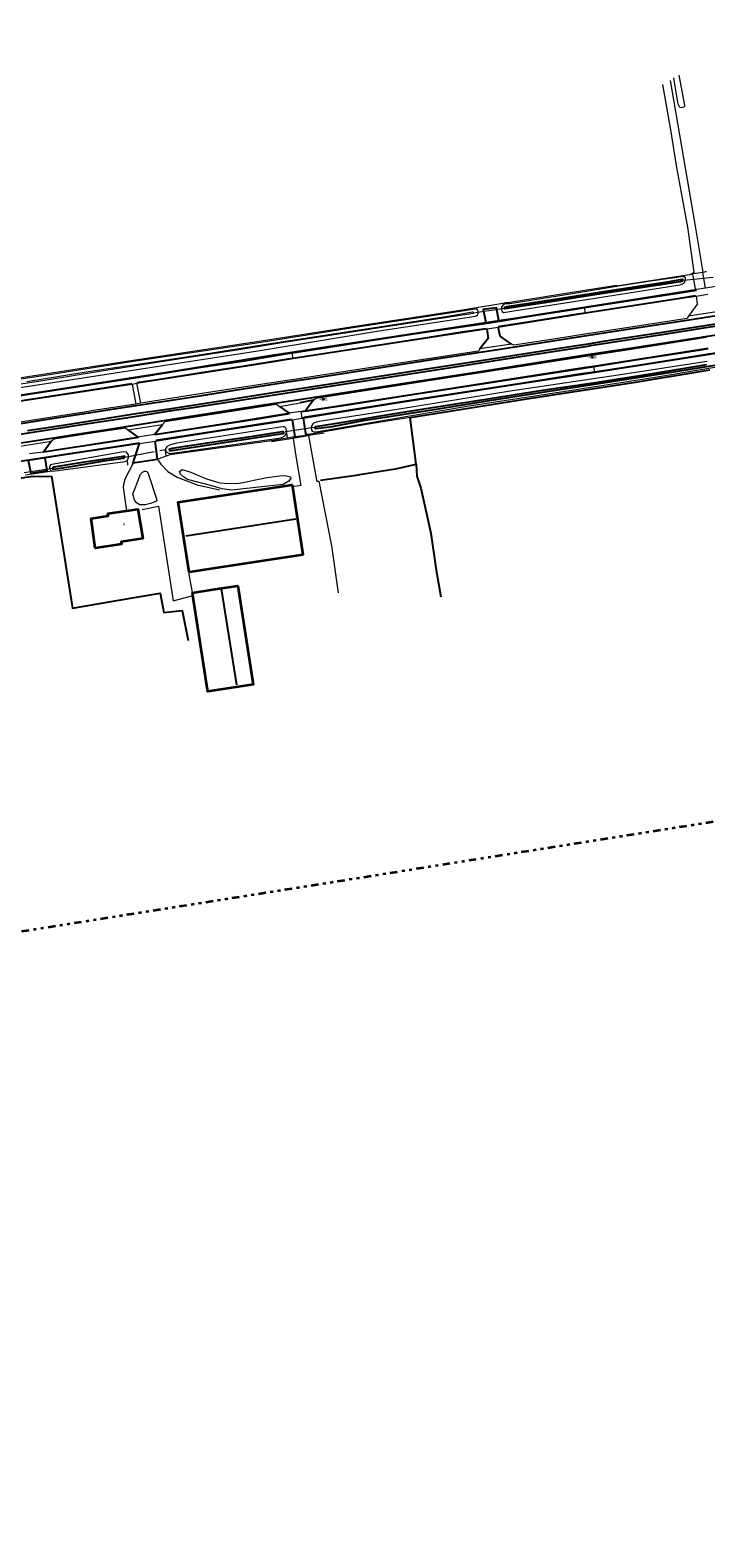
# Model space of a CAD drawing. Header units: metres. Extents: x 169249 to 194689, y 406250 to 412203.
# Tile 252 of 256: x 185216 to 185444, y 410029 to 410539. Entities that reach past the tile are written whole.
import ezdxf
from ezdxf.enums import TextEntityAlignment as Align

# ---------------------------------------------------------------- set-up
doc = ezdxf.new("R2010")
doc.units = ezdxf.units.M
doc.linetypes.add('BGT_NLCS_N264$0$AL-TEKENBLADGRENS', pattern=[11.5, 2.5, -1.5, 1, -1.5, 1, -1.5, 2.5])
doc.linetypes.add('BGT_NLCS_N264$0$AM-AS', pattern=[16, 10, -2, 2, -2])
doc.layers.get('0').update_dxf_attribs({"linetype": 'CONTINUOUS'})
for name, color, linetype, lineweight in [('BGT_NLCS_N264$0$B-WE-AM-AS_KUNSTWERK_DUIKER-GV', 252, 'BGT_NLCS_N264$0$AM-AS', 18), ('BGT_NLCS_N264$0$B-WE-FV-GELEIDING_WILDRASTER-G', 252, 'CONTINUOUS', 18), ('BGT_NLCS_N264$0$B-WE-GW-WATERGANG_INSTEEK-G', 252, 'CONTINUOUS', 18), ('BGT_NLCS_N264$0$B-WE-IE-TERREINAFSCHEIDING_KUNSTMATIG_HEKWERK-G', 252, 'BGT_NLCS_N264$0$IE-TERREINAFSCHEIDING-KUNSTMATIG', 18), ('BGT_NLCS_N264$0$B-WE-OG-TOPOGRAFIE_BEBOUWING-G', 252, 'CONTINUOUS', 35), ('BGT_NLCS_N264$0$B-WE-OG-TOPOGRAFIE_CULTUURSCHEIDING-G', 252, 'CONTINUOUS', 18), ('BGT_NLCS_N264$0$B-WE-OG-TOPOGRAFIE_TERREIN_AGRARISCH-GV', 252, 'CONTINUOUS', 18), ('BGT_NLCS_N264$0$B-WE-OG-TOPOGRAFIE_TERREIN_ONBEGROEID-GV', 252, 'CONTINUOUS', 18), ('BGT_NLCS_N264$0$B-WE-OG-TOPOGRAFIE_WATER-GV', 252, 'CONTINUOUS', 18), ('BGT_NLCS_N264$0$B-WE-OG-TOPOGRAFIE_WEG_BERM-GV', 252, 'CONTINUOUS', 18), ('BGT_NLCS_N264$0$B-WE-OG-TOPOGRAFIE_WEG_RIJWEG-GV', 252, 'CONTINUOUS', 18), ('BGT_NLCS_N264$0$B-WE-OG-TOPOGRAFIE_WEG_RIJWIELPAD-GV', 252, 'CONTINUOUS', 18), ('BGT_NLCS_N264$0$B-WE-OG-TOPOGRAFIE_WEG_VERHARD-G', 252, 'CONTINUOUS', 18), ('BGT_NLCS_N264$0$X-XX-AL-TEKENBLADGRENS-G', 252, 'BGT_NLCS_N264$0$AL-TEKENBLADGRENS', 35), ('X-XX-AL-REFERENTIE-G', 7, 'CONTINUOUS', 18)]:
    doc.layers.add(name, color=color, linetype=linetype, lineweight=lineweight)
for name, color, linetype in [('BGT_NLCS_N264$0$B-WE-IE-MEUBILAIR_WEGMEUBILAIR-S', 252, 'CONTINUOUS'), ('BGT_NLCS_N264$0$B-WE-IE-TERREINAFSCHEIDING_KUNSTMATIG_HEKWERK_RASTER-G', 252, 'CONTINUOUS'), ('BGT_NLCS_N264$0$B-WE-KG-KADASTRAAL_NOK-G', 252, 'CONTINUOUS'), ('BGT_NLCS_N264$0$B-WE-OG-TOPOGRAFIE_WATER_SLOOT-GV', 252, 'CONTINUOUS'), ('BGT_NLCS_N264$0$B-WE-OG-TOPOGRAFIE_WEG_INRIT-GV', 252, 'CONTINUOUS'), ('BGT_NLCS_N264$0$B-WE-VW-MARKERING-G', 252, 'CONTINUOUS'), ('BGT_NLCS_N264$0$Label_Nummeraanduidingreeks', 252, 'CONTINUOUS'), ('BGT_NLCS_N264$0$Label_Puntobject', 252, 'CONTINUOUS')]:
    doc.layers.add(name, color=color, linetype=linetype)
doc.styles.add('BGT_NLCS_N264$0$STANDARD', font='txt')
doc.linetypes.add('BGT_NLCS_N264$0$IE-TERREINAFSCHEIDING-KUNSTMATIG', pattern='A,4,[82,NLCS.SHX,S=0.75,R=90,X=0,Y=0],4,-2', length=10)

# ---------------------------------------------------------------- blocks, each defined once
blk = doc.blocks.new('BGT_NLCS_N264$0$SIE-WEG_PAAL_ALGEMEEN_TYPE_02-SO')
at = {"ltscale": 0.5}
h = blk.add_hatch(color=256, dxfattribs=at)
h.paths.add_polyline_path([(0, 0), (0.1875, 0, 0.41421356), (0, 0.1875)])
h.paths.add_polyline_path([(0, -0.1875), (0, 0), (-0.1875, 0, 0.41421356)])
for p, q in [((-0.1875, 0), (0.1875, 0)), ((0, -0.1875), (0, 0.1875))]:
    blk.add_line(p, q, dxfattribs=at)
blk.add_circle((0, 0), 0.1875, dxfattribs=at)
blk = doc.blocks.new('BGT_NLCS_N264')
at = {"layer": 'BGT_NLCS_N264$0$B-WE-AM-AS_KUNSTWERK_DUIKER-GV'}
for p, q in [((185436.81, 410454.39, 9.95), (185446.98, 410455.36, 9.96)), ((185366.51, 410443.39, 9.76), (185376.25, 410444.85, 9.75)), ((185312.08, 410404.55, 9.8), (185301.92, 410403.06, 9.84)), ((185248.04, 410394.59, 9.92), (185262.46, 410397.25, 10.26)), ((185223.66, 410390.7, 9.95), (185213.97, 410389.19, 9.97))]:
    blk.add_line(p, q, dxfattribs=at)
at = {"layer": 'BGT_NLCS_N264$0$B-WE-FV-GELEIDING_WILDRASTER-G'}
for p, q in [((185414.13, 410452.48, 10.42), (185436.5, 410455.88, 10.46)), ((185436.5, 410455.88, 10.46), (185438.84, 410456.3, 10.66)), ((185438.84, 410456.3, 10.66), (185439.48, 410456.42, 10.72))]:
    blk.add_line(p, q, dxfattribs=at)
at = {"layer": 'BGT_NLCS_N264$0$B-WE-GW-WATERGANG_INSTEEK-G'}
blk.add_polyline3d([(185435.19, 410523.61, 10.21), (185437.07, 410513.51, 10.27), (185437.09, 410513.21, 10.3), (185437.1, 410513.07, 10.32), (185436.98, 410512.92, 10.34), (185436.88, 410512.79, 10.36), (185436.01, 410512.58, 10.41), (185435.56, 410512.72, 10.42), (185435.23, 410513.17, 10.41), (185435.15, 410513.39, 10.4), (185434.99, 410513.84, 10.37), (185433.72, 410521.23, 10.37), (185433.46, 410522.74, 10.37)], dxfattribs=at)
at = {"layer": 'BGT_NLCS_N264$0$B-WE-IE-TERREINAFSCHEIDING_KUNSTMATIG_HEKWERK-G'}
for p, q in [((185304.83, 410400.84, 10.77), (185297.58, 410399.73, 10.77)), ((185315.34, 410402.59, 10.72), (185310.09, 410401.83, 10.73))]:
    blk.add_line(p, q, dxfattribs=at)
blk.add_polyline3d([(185310.09, 410401.83, 10.73), (185309.86, 410401.78, 10.74), (185304.83, 410400.84, 10.77)], dxfattribs=at)
at = {"layer": 'BGT_NLCS_N264$0$B-WE-IE-TERREINAFSCHEIDING_KUNSTMATIG_HEKWERK_RASTER-G'}
for p, q in [((185346.41, 410392.18, 10.5), (185344.39, 410407.92, 10.51)), ((185216.3, 410388.05, 10.57), (185223.15, 410388.13, 10.66)), ((185223.15, 410388.13, 10.66), (185223.24, 410388.14, 10.66))]:
    blk.add_line(p, q, dxfattribs=at)
for points in [[(185344.39, 410407.92, 10.51), (185347.18, 410408.41, 10.44), (185383.85, 410414.22, 10.27), (185420.51, 410419.89, 10.29), (185445.66, 410424.01, 10.29)], [(185091.75, 410369.78, 10.34), (185137.67, 410376.14, 10.31), (185167.97, 410380.74, 10.32), (185194.03, 410384.76, 10.41), (185216.3, 410388.05, 10.57)], [(185223.24, 410388.14, 10.66), (185230.38, 410343.56, 10.45), (185230.38, 410343.54, 10.45), (185245.33, 410346.12, 10.61), (185259.93, 410348.63, 10.77), (185261.17, 410342.07, 10.8), (185267.38, 410342.72, 10.89), (185269.37, 410332.57, 10.81)], [(185314.08, 410386.81, 10.99), (185326.17, 410388.46, 10.9), (185328.73, 410388.87, 10.87), (185340.05, 410390.69, 10.72), (185346.41, 410392.18, 10.5)], [(185346.41, 410392.18, 10.5), (185346.66, 410388.17, 10.57), (185348.05, 410384.06, 10.56), (185351.38, 410368.82, 10.49), (185353.16, 410356.32, 10.49), (185354.76, 410347.35, 10.45)]]:
    blk.add_polyline3d(points, dxfattribs=at)
at = {"layer": 'BGT_NLCS_N264$0$B-WE-KG-KADASTRAAL_NOK-G'}
for p, q in [((185268.65, 410367.92, 17.74), (185305.81, 410373.75, 17.72)), ((185280.58, 410350.03, 17.33), (185285.71, 410317.63, 17.18))]:
    blk.add_line(p, q, dxfattribs=at)
at = {"layer": 'BGT_NLCS_N264$0$B-WE-OG-TOPOGRAFIE_BEBOUWING-G'}
for p, q in [((185242.26, 410375.45, 14.32), (185248.53, 410376.4, 14.16)), ((185271.03, 410347.78, 13.59), (185270.99, 410348.04, 13.59))]:
    blk.add_line(p, q, dxfattribs=at)
for points in [[(185269.8, 410355.7, 13.16), (185266.07, 410379.33, 13.41), (185304.57, 410385.17, 13.52), (185304.68, 410384.51, 13.5)], [(185304.68, 410384.51, 13.5), (185308.19, 410361.6, 13.14), (185308.13, 410361.59, 13.14), (185296.25, 410359.76, 13.14), (185269.8, 410355.7, 13.16)], [(185248.53, 410376.4, 14.16), (185252.39, 410376.99, 14.06), (185254.12, 410367.07, 14.72), (185246.82, 410365.94, 14.71), (185246.88, 410365.15, 14.41), (185238.04, 410363.81, 14.42), (185236.68, 410373.84, 14.67), (185242.41, 410374.75, 14.7), (185242.26, 410375.45, 14.32)], [(185270.99, 410348.04, 13.59), (185270.88, 410348.75, 13.59), (185277.77, 410349.81, 14.19), (185286.18, 410351.11, 14.91), (185291.41, 410317.72, 14.99), (185276.04, 410315.39, 13.37), (185275.96, 410315.95, 13.38), (185271.03, 410347.78, 13.59)]]:
    blk.add_polyline3d(points, dxfattribs=at)
at = {"layer": 'BGT_NLCS_N264$0$B-WE-OG-TOPOGRAFIE_CULTUURSCHEIDING-G'}
blk.add_polyline3d([(185302.14, 410388.3, 11.14), (185303.98, 410387.89, 11.16), (185304.07, 410387.39, 11.2), (185303.46, 410386.38, 11.23), (185301.53, 410385.29, 11.23), (185284.05, 410383.38, 11.18), (185280.91, 410383.84, 11.12), (185277.86, 410384.78, 11.12), (185269.22, 410387, 10.94), (185267.84, 410387.9, 10.92), (185266.87, 410388.78, 10.92), (185266.44, 410389.65, 10.91), (185267.35, 410390.36, 10.92), (185269.95, 410389.59, 10.94), (185273.41, 410388.17, 10.98), (185275.61, 410387.2, 11.07), (185280.14, 410385.86, 11.07), (185281.61, 410385.76, 11.14), (185284.09, 410385.69, 11.09), (185286.52, 410385.76, 11.07), (185288.53, 410386.1, 11.06), (185291.54, 410386.72, 11.08), (185296.15, 410387.63, 11.11), (185300.25, 410388.2, 11.12), (185302.14, 410388.3, 11.14)], dxfattribs=at)
at = {"layer": 'BGT_NLCS_N264$0$B-WE-OG-TOPOGRAFIE_TERREIN_AGRARISCH-GV'}
for p, q in [((185436.5, 410455.88, 10.46), (185438.84, 410456.3, 10.66)), ((185438.84, 410456.3, 10.66), (185438.84, 410456.3, 10.66)), ((185310.03, 410402.21, 10.72), (185309.79, 410402.17, 10.72)), ((185223.15, 410388.13, 10.66), (185216.3, 410388.05, 10.57)), ((185223.15, 410388.13, 10.66), (185223.15, 410388.13, 10.66))]:
    blk.add_line(p, q, dxfattribs=at)
for points in [[(185090.59, 410402.02, 10.24), (185091.94, 410402.2, 10.19), (185125.36, 410407.61, 10.21), (185156.08, 410412.56, 10.24), (185189.55, 410417.87, 10.31), (185221.79, 410422.78, 10.27), (185249.34, 410427.11, 10.34), (185294.05, 410433.81, 10.18), (185325.8, 410438.81, 10.25), (185348.81, 410442.34, 10.14), (185362.74, 410444.48, 10.27), (185365.49, 410444.88, 10.26), (185375.66, 410446.57, 10.34), (185376.61, 410446.84, 10.34), (185378.07, 410446.9, 10.34), (185399.82, 410450.36, 10.33), (185414.06, 410452.67, 10.34), (185414.13, 410452.48, 10.42)], [(185344.39, 410407.92, 10.51), (185331.04, 410405.81, 10.37), (185310.03, 410402.21, 10.72)]]:
    blk.add_polyline3d(points, dxfattribs=at)
at = {"layer": 'BGT_NLCS_N264$0$B-WE-OG-TOPOGRAFIE_TERREIN_ONBEGROEID-GV', "linetype": 'Continuous'}
for p, q in [((185304.75, 410401.3, 10.75), (185302.91, 410400.99, 10.77)), ((185305.06, 410401.36, 10.75), (185304.75, 410401.3, 10.75)), ((185262, 410394.86, 10.79), (185259.19, 410393.83, 10.85)), ((185223.24, 410388.14, 10.66), (185223.15, 410388.13, 10.66))]:
    blk.add_line(p, q, dxfattribs=at)
blk.add_polyline3d([(185302.91, 410400.99, 10.77), (185297.53, 410400.07, 10.83), (185263.17, 410395.28, 10.76), (185262, 410394.86, 10.79)], dxfattribs=at)
at = {"layer": 'BGT_NLCS_N264$0$B-WE-OG-TOPOGRAFIE_WATER-GV'}
for points in [[(185437.2, 410453.84, 10.61), (185437.31, 410454.23, 10.6), (185437.43, 410454.73, 10.57), (185437.38, 410455.14, 10.53), (185436.99, 410455.44, 10.5), (185436.76, 410455.51, 10.49), (185436.39, 410455.61, 10.46), (185433.8, 410455.16, 10.4), (185425.61, 410454.03, 10.35), (185414.14, 410452.17, 10.34), (185399.9, 410449.87, 10.33), (185378.12, 410446.4, 10.34), (185376.69, 410446.34, 10.34), (185375.94, 410446.13, 10.34), (185375.23, 410445.31, 10.4), (185375.22, 410444.82, 10.4), (185375.25, 410444.44, 10.41), (185375.4, 410443.96, 10.43), (185375.53, 410443.78, 10.44), (185375.95, 410443.43, 10.48), (185381.58, 410444.3, 10.44), (185406.92, 410448.26, 10.46), (185435.52, 410452.77, 10.61), (185436.4, 410453.08, 10.61), (185436.8, 410453.28, 10.61), (185437.08, 410453.55, 10.61), (185437.2, 410453.84, 10.61)], [(185159.1, 410409.78, 10.46), (185183.32, 410413.56, 10.52), (185212.6, 410418.03, 10.49), (185242.62, 410422.73, 10.46), (185294.46, 410430.73, 10.37), (185332.45, 410436.97, 10.4), (185366.63, 410442.22, 10.38), (185367.21, 410442.62, 10.39), (185367.42, 410443.08, 10.38), (185367.41, 410443.31, 10.37), (185367.34, 410443.74, 10.35), (185367.3, 410444.2, 10.3), (185367.05, 410444.54, 10.26), (185366.6, 410444.56, 10.25), (185365.56, 410444.39, 10.26), (185362.81, 410443.99, 10.27), (185348.89, 410441.84, 10.14), (185325.87, 410438.32, 10.25), (185294.12, 410433.32, 10.18), (185249.41, 410426.62, 10.34), (185221.87, 410422.28, 10.27), (185189.63, 410417.38, 10.31), (185158.7, 410412.47, 10.25)], [(185214.88, 410420.14, 9.51), (185235.67, 410423.51, 9.52), (185256.87, 410426.64, 9.52), (185272.5, 410428.97, 9.52), (185296.4, 410432.88, 9.51), (185322.79, 410436.91, 9.52), (185338.36, 410439.27, 9.51), (185357.16, 410442.13, 9.5), (185365.5, 410443.62, 9.51), (185365.88, 410443.42, 9.51), (185365.91, 410443.12, 9.51), (185365.84, 410443.07, 9.51), (185345.84, 410440.07, 9.51), (185322.44, 410436.46, 9.51), (185302.5, 410433.37, 9.53), (185286.47, 410430.82, 9.52), (185265.41, 410427.48, 9.51), (185240.14, 410423.58, 9.51), (185220.27, 410420.3, 9.51), (185200.02, 410417.28, 9.49)], [(185427.19, 410421.62, 10.2), (185460.06, 410427.11, 10.08)], [(185444.76, 410426.88, 10.43), (185414.67, 410422.26, 10.46), (185377.55, 410416.77, 10.49), (185339.98, 410410.65, 10.49), (185314.39, 410406.7, 10.54), (185312.64, 410406.34, 10.56), (185311.69, 410405.91, 10.6), (185311.2, 410405.21, 10.63), (185310.98, 410404.51, 10.66), (185311.04, 410403.69, 10.66), (185311.27, 410403.32, 10.66), (185311.88, 410403.04, 10.67), (185312.25, 410403.04, 10.67), (185313.37, 410403.23, 10.64), (185315.19, 410403.55, 10.62), (185330.96, 410406.3, 10.37), (185344.29, 410408.53, 10.29), (185364.38, 410411.89, 10.17), (185396.08, 410416.78, 10.26), (185427.19, 410421.62, 10.2)], [(185300.65, 410404.68, 10.66), (185265.45, 410399.31, 10.62), (185263.14, 410398.59, 10.63), (185262.31, 410398.13, 10.64), (185261.72, 410397.46, 10.69), (185261.72, 410396.86, 10.7)], [(185302.62, 410402.91, 10.84), (185302.63, 410403.44, 10.83), (185302.5, 410404.07, 10.79), (185302.26, 410404.54, 10.71), (185301.89, 410404.74, 10.7), (185301.53, 410404.73, 10.67), (185300.65, 410404.68, 10.66)], [(185261.72, 410396.86, 10.7), (185261.92, 410396.49, 10.7), (185262.32, 410396.09, 10.74), (185263.21, 410395.8, 10.76), (185300, 410400.92, 10.84), (185301.04, 410401.21, 10.84), (185302.01, 410401.69, 10.84), (185302.49, 410402.52, 10.84), (185302.62, 410402.91, 10.84)], [(185248.93, 410393.54, 10.8), (185249.23, 410394.44, 10.79), (185249.29, 410395.3, 10.78), (185248.58, 410396.26, 10.72), (185247.57, 410396.35, 10.63), (185223.33, 410392.11, 10.48), (185222.89, 410391.89, 10.48), (185222.57, 410391.41, 10.47), (185222.54, 410391.08, 10.48), (185222.64, 410390.57, 10.48), (185222.84, 410390.15, 10.48), (185223.47, 410389.78, 10.54)], [(185223.47, 410389.78, 10.54), (185225.45, 410390.06, 10.51), (185248.09, 410393.1, 10.8), (185248.93, 410393.54, 10.8)]]:
    blk.add_polyline3d(points, dxfattribs=at)
at = {"layer": 'BGT_NLCS_N264$0$B-WE-OG-TOPOGRAFIE_WATER_SLOOT-GV'}
for points in [[(185436.58, 410454.24, 9.63), (185436.51, 410454.61, 9.63), (185436.19, 410454.58, 9.63), (185431.92, 410453.81, 9.63), (185426.05, 410452.91, 9.6), (185411.2, 410450.62, 9.61), (185394.07, 410447.9, 9.6), (185377.02, 410445.31, 9.61), (185376.28, 410445.16, 9.61), (185376.18, 410444.97, 9.61), (185376.21, 410444.8, 9.61), (185376.37, 410444.72, 9.61), (185391.42, 410447.06, 9.61), (185404.54, 410449.16, 9.62), (185418.58, 410451.26, 9.62), (185435.74, 410453.86, 9.63), (185436.43, 410454.1, 9.63), (185436.58, 410454.24, 9.63)], [(185401.64, 410418.44, 9.6), (185419.8, 410421.2, 9.54), (185435.49, 410423.76, 9.5), (185450.13, 410426.03, 9.5)], [(185444.47, 410425.79, 9.59), (185425.47, 410422.58, 9.6), (185406.2, 410419.54, 9.56), (185388.31, 410416.9, 9.55), (185371.48, 410414.2, 9.56), (185351.11, 410411.1, 9.56), (185337.79, 410408.93, 9.57), (185321.64, 410406.3, 9.57), (185312.56, 410404.77, 9.58), (185312.27, 410404.68, 9.58), (185312.35, 410404.26, 9.58), (185312.54, 410404.24, 9.58), (185318.03, 410404.93, 9.57), (185328.67, 410406.91, 9.54), (185351.07, 410410.45, 9.53), (185370.48, 410413.6, 9.55), (185385.51, 410415.92, 9.58), (185401.64, 410418.44, 9.6)], [(185263.96, 410397.48, 9.55), (185263.3, 410397.29, 9.55), (185263.04, 410397.1, 9.55), (185263.16, 410396.69, 9.55), (185264.6, 410396.95, 9.55), (185289.65, 410400.76, 9.54), (185301.44, 410402.56, 9.55), (185301.75, 410402.7, 9.55), (185301.78, 410402.91, 9.55), (185301.67, 410403.12, 9.55), (185301.17, 410403.12, 9.54), (185290.42, 410401.4, 9.56), (185274.32, 410399.02, 9.58), (185263.96, 410397.48, 9.55)], [(185247.58, 410394.8, 9.52), (185234.42, 410392.84, 9.53), (185223.98, 410391.19, 9.54), (185223.65, 410391.02, 9.54), (185223.59, 410390.85, 9.54), (185223.72, 410390.54, 9.54), (185223.98, 410390.53, 9.54), (185230.54, 410391.54, 9.54), (185241.07, 410393.3, 9.52), (185247.42, 410394.24, 9.52), (185248, 410394.49, 9.52), (185248.01, 410394.66, 9.52), (185247.86, 410394.86, 9.52), (185247.58, 410394.8, 9.52)]]:
    blk.add_polyline3d(points, dxfattribs=at)
at = {"layer": 'BGT_NLCS_N264$0$B-WE-OG-TOPOGRAFIE_WEG_BERM-GV'}
for p, q in [((185439.48, 410456.42, 10.72), (185438.84, 410456.3, 10.66)), ((185439.77, 410456.54, 10.49), (185439.48, 410456.42, 10.72)), ((185444.48, 410457.2, 10.6), (185443.95, 410457.13, 10.59)), ((185302.62, 410402.91, 10.84), (185302.91, 410400.99, 10.77)), ((185249.03, 410391.88, 10.8), (185248.93, 410393.54, 10.8)), ((185262, 410394.86, 10.79), (185261.72, 410396.86, 10.7)), ((185223.47, 410389.78, 10.54), (185214.5, 410388.41, 10.57))]:
    blk.add_line(p, q, dxfattribs=at)
at = {"layer": 'BGT_NLCS_N264$0$B-WE-OG-TOPOGRAFIE_WEG_INRIT-GV'}
for p, q in [((185311.66, 410413.74, 10.73), (185307.2, 410412.94, 10.73)), ((185308.88, 410410.17, 10.63), (185311.66, 410413.74, 10.73)), ((185300.24, 410411.68, 10.72), (185303.57, 410409.35, 10.63)), ((185307.61, 410410.02, 10.54), (185308.88, 410410.17, 10.63)), ((185249.02, 410403.82, 10.75), (185252.43, 410401.34, 10.71)), ((185257.98, 410402.18, 10.72), (185260.75, 410405.62, 10.79)), ((185304.55, 410407.19, 10.55), (185305.43, 410401.36, 10.81)), ((185308.39, 410407.77, 10.52), (185307.96, 410407.7, 10.52)), ((185309.28, 410401.91, 10.8), (185308.39, 410407.77, 10.52)), ((185220.41, 410396.25, 10.7), (185223.12, 410399.94, 10.74)), ((185305.43, 410401.36, 10.81), (185305.06, 410401.36, 10.75)), ((185305.43, 410401.36, 10.81), (185309.28, 410401.91, 10.8)), ((185309.79, 410402.17, 10.72), (185309.28, 410401.91, 10.8)), ((185259.06, 410393.78, 10.85), (185250.73, 410392.49, 10.94)), ((185259.19, 410393.83, 10.85), (185259.06, 410393.78, 10.85)), ((185250.73, 410392.49, 10.94), (185250.56, 410392.1, 10.81))]:
    blk.add_line(p, q, dxfattribs=at)
for points in [[(185374.36, 410440.68, 10.57), (185373.55, 410445.02, 10.36), (185369.02, 410444.47, 10.38), (185369.93, 410440.01, 10.56)], [(185370.31, 410437.9, 10.63), (185370.71, 410434.67, 10.78), (185367.92, 410431.09, 10.89)], [(185378.59, 410432.77, 10.81), (185374.79, 410435.47, 10.71), (185374.16, 410438.51, 10.59)], [(185252.86, 410399.1, 10.66), (185251.05, 410393.71, 10.84), (185250.73, 410392.49, 10.94)], [(185259.06, 410393.78, 10.85), (185258.96, 410394.72, 10.83), (185258.28, 410399.97, 10.63)], [(185215.41, 410393.39, 10.64), (185216.21, 410389.13, 10.57), (185221.81, 410390.08, 10.6), (185221.07, 410394.28, 10.64)]]:
    blk.add_polyline3d(points, dxfattribs=at)
at = {"layer": 'BGT_NLCS_N264$0$B-WE-OG-TOPOGRAFIE_WEG_RIJWEG-GV'}
for p, q in [((185439.77, 410456.54, 10.49), (185439.81, 410456.55, 10.45)), ((185443.29, 410457.03, 10.57), (185443.95, 410457.13, 10.59)), ((185449.39, 410443.87, 10.83), (185438.48, 410442.16, 10.79)), ((185378.59, 410432.77, 10.81), (185367.92, 410431.09, 10.89)), ((185253.37, 410412.73, 10.88), (185251.68, 410412.46, 10.88)), ((185300.24, 410411.68, 10.72), (185307.2, 410412.94, 10.73)), ((185249.02, 410403.82, 10.75), (185260.75, 410405.62, 10.79)), ((185211.87, 410398.11, 10.7), (185223.12, 410399.94, 10.74))]:
    blk.add_line(p, q, dxfattribs=at)
for points in [[(185439.81, 410456.55, 10.45), (185441.8, 410456.83, 10.56), (185443.29, 410457.03, 10.57)], [(185439.81, 410456.55, 10.45), (185439.84, 410456.34, 10.46), (185440.7, 410451.36, 10.53), (185441.1, 410451.21, 10.58)], [(185444.2, 410451.63, 10.57), (185443.3, 410456.98, 10.57), (185443.29, 410457.03, 10.57)], [(185441, 410448.96, 10.64), (185441.38, 410446.23, 10.68), (185438.48, 410442.16, 10.79)], [(185438.48, 410442.16, 10.79), (185437.97, 410441.36, 10.83), (185406.48, 410436.59, 10.83), (185404.72, 410436.32, 10.82), (185395.78, 410434.91, 10.81), (185379.38, 410432.33, 10.78), (185378.59, 410432.77, 10.81)], [(185311.66, 410413.74, 10.73), (185312.63, 410414.5, 10.79), (185347.07, 410419.84, 10.8), (185388.57, 410426.28, 10.73), (185405.89, 410429, 10.74), (185418.37, 410430.96, 10.75), (185444.49, 410435.03, 10.77)], [(185367.92, 410431.09, 10.89), (185367.45, 410430.36, 10.87), (185337.06, 410425.79, 10.8), (185305.94, 410420.94, 10.8), (185304.35, 410420.69, 10.8), (185296.91, 410419.55, 10.79), (185274.77, 410416.13, 10.87), (185253.37, 410412.73, 10.88)], [(185251.68, 410412.46, 10.88), (185236.63, 410410.16, 10.83), (185235.77, 410410.02, 10.83), (185209.02, 410405.81, 10.94), (185207.12, 410405.5, 10.94), (185190.1, 410402.76, 10.92)], [(185260.75, 410405.62, 10.79), (185261.67, 410406.59, 10.79), (185295.54, 410411.88, 10.71), (185299.24, 410412.48, 10.77), (185300.24, 410411.68, 10.72)], [(185223.12, 410399.94, 10.74), (185224.14, 410400.77, 10.74), (185236.88, 410402.71, 10.8), (185248.24, 410404.5, 10.79), (185249.02, 410403.82, 10.75)]]:
    blk.add_polyline3d(points, dxfattribs=at)
at = {"layer": 'BGT_NLCS_N264$0$B-WE-OG-TOPOGRAFIE_WEG_RIJWIELPAD-GV'}
for p, q in [((185441, 410448.96, 10.64), (185444.95, 410449.61, 10.62)), ((185444.2, 410451.63, 10.57), (185441.1, 410451.21, 10.58)), ((185403.33, 410445.06, 10.57), (185403.3, 410445.24, 10.57)), ((185403.61, 410443.32, 10.56), (185403.33, 410445.06, 10.57)), ((185374.36, 410440.68, 10.57), (185369.93, 410440.01, 10.56)), ((185403.63, 410443.18, 10.56), (185403.61, 410443.32, 10.56)), ((185370.31, 410437.9, 10.63), (185374.16, 410438.51, 10.59)), ((185304.58, 410429.83, 10.52), (185304.55, 410430.03, 10.51)), ((185304.86, 410428.03, 10.58), (185304.58, 410429.83, 10.52)), ((185445.08, 410431.33, 10.66), (185406.46, 410425.32, 10.64)), ((185304.89, 410427.82, 10.59), (185304.86, 410428.03, 10.58)), ((185406.49, 410425.11, 10.63), (185406.46, 410425.32, 10.64)), ((185406.77, 410423.31, 10.51), (185406.49, 410425.11, 10.63)), ((185250.52, 410419.22, 10.66), (185252.12, 410419.5, 10.65)), ((185250.52, 410419.22, 10.66), (185251.68, 410412.46, 10.88)), ((185253.37, 410412.73, 10.88), (185252.12, 410419.5, 10.65)), ((185406.79, 410423.17, 10.51), (185406.77, 410423.31, 10.51)), ((185307.61, 410410.02, 10.54), (185303.57, 410409.35, 10.63)), ((185307.96, 410407.7, 10.52), (185307.61, 410410.02, 10.54)), ((185304.55, 410407.19, 10.55), (185307.96, 410407.7, 10.52)), ((185257.98, 410402.18, 10.72), (185252.43, 410401.34, 10.71)), ((185252.86, 410399.1, 10.66), (185258.28, 410399.97, 10.63)), ((185215.41, 410393.39, 10.64), (185221.07, 410394.28, 10.64)), ((185220.41, 410396.25, 10.7), (185215.76, 410395.61, 10.71))]:
    blk.add_line(p, q, dxfattribs=at)
for points in [[(185502.1, 410460.82, 10.56), (185496.28, 410459.89, 10.56), (185471.52, 410455.98, 10.55), (185444.2, 410451.63, 10.57)], [(185441.1, 410451.21, 10.58), (185413.36, 410446.84, 10.56), (185403.3, 410445.24, 10.57)], [(185403.3, 410445.24, 10.57), (185379.12, 410441.4, 10.57), (185374.36, 410440.68, 10.57)], [(185403.63, 410443.18, 10.56), (185404.19, 410443.27, 10.56), (185435.36, 410448.12, 10.6), (185441, 410448.96, 10.64)], [(185369.93, 410440.01, 10.56), (185345.52, 410436.3, 10.52), (185313.14, 410431.39, 10.53), (185304.55, 410430.03, 10.51)], [(185374.16, 410438.51, 10.59), (185394.64, 410441.76, 10.57), (185403.63, 410443.18, 10.56)], [(185304.89, 410427.82, 10.59), (185324.68, 410430.9, 10.59), (185358.53, 410436.12, 10.6), (185370.31, 410437.9, 10.63)], [(185406.79, 410423.17, 10.51), (185422.55, 410425.6, 10.54), (185454, 410430.56, 10.55), (185490.21, 410436.24, 10.57), (185505.57, 410438.62, 10.55)], [(185304.55, 410430.03, 10.51), (185297.01, 410428.84, 10.49), (185262.31, 410423.27, 10.6), (185224.88, 410417.39, 10.56), (185205.76, 410414.5, 10.58)], [(185252.12, 410419.5, 10.65), (185283.84, 410424.5, 10.66), (185297.42, 410426.66, 10.59), (185304.89, 410427.82, 10.59)], [(185406.46, 410425.32, 10.64), (185403.06, 410424.79, 10.64), (185358.64, 410417.9, 10.63), (185315.89, 410411.21, 10.57), (185308.88, 410410.17, 10.63)], [(185206.08, 410412.4, 10.57), (185226.89, 410415.63, 10.6), (185250.52, 410419.22, 10.66)], [(185308.39, 410407.77, 10.52), (185309.03, 410407.86, 10.51), (185340.4, 410412.86, 10.52), (185382.41, 410419.41, 10.46), (185406.79, 410423.17, 10.51)], [(185303.57, 410409.35, 10.63), (185283.38, 410406.14, 10.67), (185257.98, 410402.18, 10.72)], [(185258.28, 410399.97, 10.63), (185278.13, 410403.09, 10.65), (185303.75, 410407.07, 10.56), (185304.55, 410407.19, 10.55)], [(185252.43, 410401.34, 10.71), (185240.08, 410399.36, 10.71), (185220.41, 410396.25, 10.7)], [(185221.07, 410394.28, 10.64), (185226.89, 410395.19, 10.63), (185252.19, 410398.99, 10.66), (185252.86, 410399.1, 10.66)]]:
    blk.add_polyline3d(points, dxfattribs=at)
at = {"layer": 'BGT_NLCS_N264$0$B-WE-OG-TOPOGRAFIE_WEG_VERHARD-G'}
for p, q in [((185310.03, 410402.21, 10.72), (185310.09, 410401.83, 10.73)), ((185304.68, 410384.51, 10.98), (185304.65, 410384.51, 10.98)), ((185248.53, 410376.4, 11.36), (185248.56, 410376.18, 11.36))]:
    blk.add_line(p, q, dxfattribs=at)
for points in [[(185439.81, 410456.55, 10.45), (185439.78, 410456.7, 10.45), (185440.39, 410457.03, 10.45), (185438.2, 410472.27, 10.54), (185434.42, 410493.06, 10.57), (185432.42, 410505.19, 10.52), (185429.72, 410520.51, 10.49)], [(185432.2, 410521.79, 10.6), (185440.59, 410473.22, 10.59), (185443.29, 410457.03, 10.57)], [(185304.83, 410400.84, 10.77), (185305.8, 410394.87, 10.83), (185307.45, 410384.92, 10.98), (185304.68, 410384.51, 10.98)], [(185304.75, 410401.3, 10.75), (185304.8, 410400.97, 10.76), (185304.83, 410400.84, 10.77)], [(185310.09, 410401.83, 10.73), (185312.78, 410386.72, 10.86), (185312.84, 410386.4, 10.87), (185313.51, 410386.38, 10.89), (185317.78, 410364.58, 10.82), (185320.06, 410348.67, 10.9)], [(185259.06, 410393.78, 10.85), (185259.23, 410393.51, 10.86), (185259.41, 410393.26, 10.87), (185260.17, 410392.18, 10.9), (185262.54, 410389.73, 10.97), (185265.71, 410387.81, 11.01), (185272.47, 410385.23, 11.02), (185279.96, 410383.49, 11.19)], [(185250.56, 410392.1, 10.81), (185248.14, 410387.33, 11.13), (185247.69, 410385.91, 11.23), (185247.42, 410384.43, 11.27), (185248.53, 410376.4, 11.36)], [(185251.53, 410384.1, 11.08), (185253.36, 410388.75, 10.95), (185253.94, 410389.52, 10.95), (185254.64, 410389.86, 10.94), (185255.06, 410389.83, 10.95), (185255.52, 410389.64, 10.95), (185256.01, 410388.64, 10.93), (185258.72, 410380.51, 11.06), (185258.86, 410379.83, 11.1), (185258.49, 410379.58, 11.12), (185256.66, 410378.88, 11.18), (185254.91, 410378.41, 11.22), (185252.92, 410378.47, 11.22), (185251.84, 410379.23, 11.22), (185251.24, 410380.1, 11.18), (185250.77, 410382.18, 11.12), (185251.53, 410384.1, 11.08)], [(185253.83, 410376.86, 11.2), (185259.43, 410378.01, 11.1), (185264.29, 410345.98, 11.07), (185270.2, 410347.56, 11.1), (185271.03, 410347.78, 11.1)], [(185270.99, 410348.04, 11.1), (185270.85, 410348.83, 11.08), (185269.63, 410355.54, 10.94)], [(185271.03, 410347.78, 11.1), (185271.04, 410347.78, 11.1), (185270.99, 410348.04, 11.1)]]:
    blk.add_polyline3d(points, dxfattribs=at)
at = {"layer": 'BGT_NLCS_N264$0$B-WE-VW-MARKERING-G', "linetype": 'Continuous'}
for points in [[(185196.55, 410396.86, 10.91), (185220.35, 410400.53, 10.86), (185236.82, 410403.11, 10.87), (185245.65, 410404.5, 10.87), (185269.59, 410408.25, 10.89), (185293.43, 410411.96, 10.79), (185307, 410414.03, 10.8), (185307.02, 410414.03, 10.8), (185317.16, 410415.59, 10.81), (185346.89, 410420.23, 10.85), (185370.26, 410423.85, 10.85), (185397.26, 410428.07, 10.89), (185405.82, 410429.4, 10.88), (185420.95, 410431.75, 10.87), (185447.78, 410435.89, 10.81)], [(185203, 410404.37, 10.84), (185219.86, 410407.07, 10.84), (185232.05, 410408.9, 10.84), (185235.85, 410409.49, 10.84), (185244.36, 410410.83, 10.84), (185258.45, 410412.98, 10.89), (185270.4, 410414.86, 10.84), (185287.98, 410417.58, 10.85), (185306.02, 410420.39, 10.88), (185309.41, 410420.92, 10.89), (185330.21, 410424.15, 10.93), (185351.77, 410427.48, 10.98), (185375.54, 410431.14, 10.91), (185396.17, 410434.38, 10.91), (185404.81, 410435.74, 10.92), (185417.18, 410437.68, 10.95), (185437.83, 410440.87, 10.85), (185461.53, 410444.57, 10.91)], [(185452.52, 410440.26, 10.97), (185431.74, 410436.98, 10.98), (185408.92, 410433.45, 11.02), (185405.27, 410432.88, 11.02), (185392.55, 410430.89, 10.98), (185368.29, 410427.13, 10.93), (185344.17, 410423.38, 10.95), (185320.3, 410419.66, 10.97), (185306.46, 410417.53, 10.91), (185299.5, 410416.46, 10.89), (185278.21, 410413.15, 10.93), (185263.02, 410410.78, 10.97), (185251.07, 410409.01, 11.02), (185239.2, 410407.14, 10.94), (185236.27, 410406.69, 10.94), (185227.16, 410405.28, 10.96), (185215.16, 410403.4, 10.94)], [(185210.46, 410402, 10.94), (185217.66, 410403.1, 10.89), (185227.07, 410404.58, 10.94), (185235.67, 410405.88, 10.95), (185236.38, 410405.98, 10.95), (185245.44, 410407.35, 10.94), (185253.44, 410408.62, 10.94), (185263.11, 410410.14, 10.94), (185271.77, 410411.47, 10.91), (185306.56, 410416.87, 10.94), (185311.58, 410417.65, 10.95), (185335.64, 410421.37, 11.04), (185359.59, 410425.04, 10.98), (185383.83, 410428.91, 10.95), (185404.48, 410432.09, 10.97), (185405.37, 410432.23, 10.97), (185428.73, 410435.85, 11), (185443.64, 410438.19, 10.95), (185466.92, 410441.84, 10.93)]]:
    blk.add_polyline3d(points, dxfattribs=at)
at = {"layer": 'BGT_NLCS_N264$0$B-WE-VW-MARKERING-G'}
for points in [[(185403.33, 410445.06, 10.61), (185435.37, 410450.02, 10.6), (185441.15, 410450.99, 10.63)], [(185304.58, 410429.83, 10.64), (185315.47, 410431.52, 10.67), (185332.31, 410434.13, 10.67), (185347.05, 410436.38, 10.63), (185361.69, 410438.56, 10.63), (185369.59, 410439.68, 10.61), (185373.86, 410440.41, 10.62), (185386.09, 410442.39, 10.61), (185400.86, 410444.68, 10.61), (185403.33, 410445.06, 10.61)], [(185403.61, 410443.32, 10.64), (185435.61, 410448.29, 10.64), (185440.88, 410449.12, 10.66)], [(185374.18, 410438.74, 10.65), (185386.38, 410440.61, 10.63), (185401.14, 410442.93, 10.64), (185403.61, 410443.32, 10.64)], [(185304.86, 410428.03, 10.74), (185315.9, 410429.67, 10.67), (185332.65, 410432.28, 10.67), (185347.32, 410434.54, 10.69), (185361.96, 410436.85, 10.68), (185370.07, 410438.06, 10.67)], [(185505.55, 410438.72, 10.66), (185496.37, 410437.29, 10.64), (185491.32, 410436.53, 10.65), (185476.54, 410434.17, 10.65), (185461.74, 410431.92, 10.66), (185446.92, 410429.58, 10.65), (185441.97, 410428.8, 10.67), (185422.25, 410425.67, 10.66), (185406.77, 410423.31, 10.66)], [(185205.78, 410414.38, 10.6), (185234.23, 410418.77, 10.61), (185249.84, 410421.17, 10.61), (185251.98, 410421.51, 10.61), (185258.87, 410422.54, 10.63), (185273.64, 410424.98, 10.61), (185288.35, 410427.07, 10.36), (185302.99, 410429.58, 10.64), (185304.58, 410429.83, 10.64)], [(185444.97, 410431.15, 10.68), (185441.66, 410430.6, 10.7), (185421.92, 410427.52, 10.7), (185406.49, 410425.11, 10.7)], [(185252.06, 410419.73, 10.63), (185259.15, 410420.77, 10.65), (185273.89, 410423.13, 10.66), (185288.59, 410425.42, 10.7), (185303.23, 410427.79, 10.75), (185304.86, 410428.03, 10.74)], [(185406.49, 410425.11, 10.7), (185402.17, 410424.43, 10.7), (185382.43, 410421.35, 10.68), (185362.66, 410418.35, 10.69), (185342.93, 410415.22, 10.67), (185323.16, 410412.16, 10.65), (185313.29, 410410.65, 10.69), (185308.83, 410409.96, 10.68)], [(185206.06, 410412.55, 10.65), (185234.5, 410416.96, 10.65), (185250.34, 410419.41, 10.67)], [(185406.77, 410423.31, 10.66), (185402.45, 410422.65, 10.66), (185382.75, 410419.54, 10.66), (185362.97, 410416.54, 10.67), (185343.22, 410413.46, 10.66), (185323.49, 410410.34, 10.67), (185313.6, 410408.77, 10.64), (185308.43, 410407.98, 10.64)], [(185303.69, 410409.14, 10.69), (185293.5, 410407.53, 10.67), (185278.74, 410405.24, 10.67), (185258.2, 410402.03, 10.65)], [(185304.32, 410407.3, 10.67), (185293.8, 410405.7, 10.64), (185278.99, 410403.35, 10.65), (185258.43, 410400.14, 10.62)], [(185252.95, 410399.3, 10.65), (185244.39, 410397.96, 10.65), (185229.46, 410395.67, 10.64), (185220.74, 410394.29, 10.64), (185216.22, 410393.58, 10.62), (185209.7, 410392.57, 10.65), (185209.12, 410392.48, 10.65)], [(185252.63, 410401.13, 10.68), (185244.15, 410399.8, 10.68), (185229.16, 410397.53, 10.68), (185220.59, 410396.17, 10.66)]]:
    blk.add_polyline3d(points, dxfattribs=at)
at = {"layer": 'BGT_NLCS_N264$0$X-XX-AL-TEKENBLADGRENS-G'}
blk.add_polyline3d([(183924.51, 409664.89, 0), (184371.53, 409746.39, 0), (184502.16, 409750.89, 0), (184617.61, 409792.84, 0), (184716.94, 409883.87, 0), (184794.23, 409998.99, 0), (184922.94, 410078.64, 0), (185035.4, 410206.13, 0), (186140.52, 410381.51, 0), (186345.09, 410383.55, 0), (186421.58, 410308.02, 0), (186523.33, 410287.51, 0), (186728.97, 410181.22, 0), (187060.59, 410074.79, 0), (187300.09, 410049.54, 0), (187621.16, 410061.51, 0), (187853.57, 410181.6, 0), (188462.49, 410649.7, 0), (189288.39, 411174.77, 0)], dxfattribs=at)
at = {"layer": 'BGT_NLCS_N264$0$B-WE-IE-MEUBILAIR_WEGMEUBILAIR-S', "color": 7}
for p in [(185405.99, 410428.32, 10.72), (185315.11, 410414.11, 10.85)]:
    blk.add_blockref('BGT_NLCS_N264$0$SIE-WEG_PAAL_ALGEMEEN_TYPE_02-SO', p, dxfattribs=at)
at = {"layer": 'BGT_NLCS_N264$0$Label_Nummeraanduidingreeks', "color": 7, "lineweight": 18, "style": 'BGT_NLCS_N264$0$STANDARD'}
blk.add_text('4', height=1, rotation=8.9, dxfattribs=at).set_placement((185247.75, 410371.91), align=Align.MIDDLE)
at = {"layer": 'BGT_NLCS_N264$0$Label_Puntobject', "lineweight": 18, "style": 'BGT_NLCS_N264$0$STANDARD'}
for s, p in [('41.9', (185405.99, 410428.32, 10.72)), ('41.8', (185315.11, 410414.11, 10.85))]:
    blk.add_text(s, height=1, dxfattribs=at).set_placement(p, align=Align.MIDDLE)

msp = doc.modelspace()

# ---------------------------------------------------------------- block references
at = {"layer": 'X-XX-AL-REFERENTIE-G'}
msp.add_blockref('BGT_NLCS_N264', (0, 0), dxfattribs=at)

doc.saveas('drawing.dxf')
